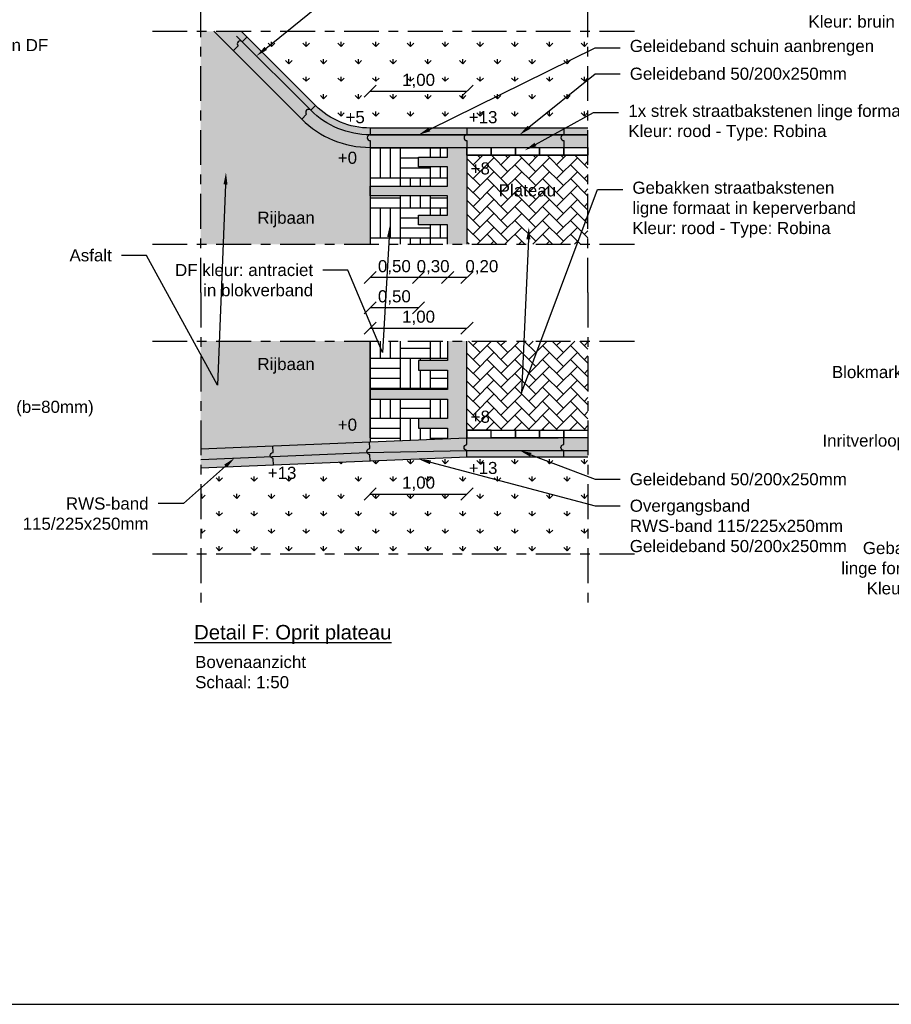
# Model space of a CAD drawing. Header units: metres. Extents: x 8 to 122, y -18 to 26.
# Tile 6 of 54: x 26 to 35, y -17 to -7. Entities that reach past the tile are written whole.
import ezdxf
from ezdxf import colors
from ezdxf.entities.mleader import LeaderData, LeaderLine
from ezdxf.math import Vec2, Vec3

# ---------------------------------------------------------------- set-up
doc = ezdxf.new("R2010")
doc.units = ezdxf.units.M
doc.header["$PDMODE"] = 1
doc.linetypes.add('ACAD_ISO04W100', pattern=[30, 24, -3, 0, -3])
doc.layers.add('N-WE-AL-DETAIL-G', color=7, linetype='Continuous')
doc.layers.add('X-XX-AL-DETAIL-G', color=7, linetype='Continuous')
doc.layers.add('X-XX-AL-AANKLEDING-T25', color=7, linetype='Continuous', lineweight=25)
doc.layers.add('X-XX-AL-AANKLEDING-T30', color=7, linetype='Continuous', lineweight=30)
doc.styles.add('NLCS_ISO', font='arial.ttf')
doc.styles.get("Standard").update_dxf_attribs({"font": 'arial.ttf'})
doc.dimstyles.new('NLCS_1-50', dxfattribs={"dimscale": 0.05, "dimtxt": 2.5, "dimasz": 2.5, "dimexe": 1.25, "dimexo": 0.625, "dimtad": 1, "dimtxsty": 'Standard', "dimblk": 'OBLIQUE', "dimcen": 0, "dimse1": 1, "dimse2": 1, "dimadec": 0, "dimazin": 0, "dimtfac": 1, "dimtmove": 0, "dimatfit": 3, "dimfxl": 1, "dimarcsym": 0})
pattern_1 = [(0, (29.65734932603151, -8.273331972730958), (0, 0.3105), []), (0, (29.65734932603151, -8.169831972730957), (0.3105, 0.3105), [0.3105, -0.3105]), (0, (29.65734932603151, -8.066331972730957), (0.3105, 0.3105), [0.3105, -0.3105]), (90, (29.65734932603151, -8.273331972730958), (-0.3105, 1.901264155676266e-17), []), (90, (29.55384932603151, -8.273331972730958), (-0.3105, 0.3105), [0.3105, -0.3105]), (90, (29.45034932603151, -8.273331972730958), (-0.3105, 0.3105), [0.3105, -0.3105])]
pattern_2 = [(45, (-7.238286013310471, -2.965683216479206), (0, 0.1436840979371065), [0.3048, -0.1016]), (135, (-7.166444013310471, -2.893841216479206), (1.4210854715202e-17, 0.1436840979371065), [0.3048, -0.1016])]
pattern_3 = [(90, (-7.238286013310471, -2.965683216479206), (-0.1796051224, 0.1796051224), [0.047625, -0.3115852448]), (45, (-7.238286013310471, -2.965683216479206), (-0.1796051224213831, 0.1796051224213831), [0.047625, -0.206375]), (135, (-7.238286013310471, -2.965683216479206), (-0.1796051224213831, -0.179605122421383), [0.047625, -0.206375])]

# ---------------------------------------------------------------- blocks, each defined once
blk = doc.blocks.new('_Oblique')
at = {"color": 0, "linetype": 'ByBlock', "lineweight": -2}
blk.add_line((-0.5, -0.5), (0.5, 0.5), dxfattribs=at)
blk = doc.blocks.new('*D102')
at = {"layer": 'Defpoints', "color": 0, "transparency": 16777216}
for p in [(30.34346859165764, -7.379055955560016), (29.34346859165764, -7.759393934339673), (30.34346859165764, -7.759393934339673)]:
    blk.add_point(p, dxfattribs=at)
at = {"layer": 'N-WE-AL-DETAIL-G', "color": 0, "lineweight": -2, "transparency": 16777216}
blk.add_line((29.34346859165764, -7.379055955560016), (30.34346859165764, -7.379055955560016), dxfattribs=at)
at = {"layer": 'N-WE-AL-DETAIL-G', "color": 0, "lineweight": -2, "transparency": 16777216, "xscale": 0.125, "yscale": 0.125, "zscale": 0.125, "rotation": 180}
blk.add_blockref('_Oblique', (29.34346859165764, -7.379055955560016), dxfattribs=at)
at = {"layer": 'N-WE-AL-DETAIL-G', "color": 0, "lineweight": -2, "transparency": 16777216, "xscale": 0.125, "yscale": 0.125, "zscale": 0.125}
blk.add_blockref('_Oblique', (30.34346859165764, -7.379055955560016), dxfattribs=at)
at = {"layer": 'N-WE-AL-DETAIL-G', "color": 0, "transparency": 16777216, "insert": (29.84346859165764, -7.272686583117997), "char_height": 0.125, "attachment_point": 5}
blk.add_mtext('1,00', dxfattribs=at)
blk = doc.blocks.new('*D103')
at = {"layer": 'Defpoints', "color": 0, "transparency": 16777216}
for p in [(29.34346859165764, -8.959393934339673), (30.34346859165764, -8.959393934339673), (30.34346859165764, -9.825547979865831)]:
    blk.add_point(p, dxfattribs=at)
at = {"layer": 'N-WE-AL-DETAIL-G', "color": 0, "lineweight": -2, "transparency": 16777216}
blk.add_line((29.34346859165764, -9.825547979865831), (30.34346859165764, -9.825547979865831), dxfattribs=at)
at = {"layer": 'N-WE-AL-DETAIL-G', "color": 0, "lineweight": -2, "transparency": 16777216, "xscale": 0.125, "yscale": 0.125, "zscale": 0.125, "rotation": 180}
blk.add_blockref('_Oblique', (29.34346859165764, -9.825547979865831), dxfattribs=at)
at = {"layer": 'N-WE-AL-DETAIL-G', "color": 0, "lineweight": -2, "transparency": 16777216, "xscale": 0.125, "yscale": 0.125, "zscale": 0.125}
blk.add_blockref('_Oblique', (30.34346859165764, -9.825547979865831), dxfattribs=at)
at = {"layer": 'N-WE-AL-DETAIL-G', "color": 0, "transparency": 16777216, "insert": (29.84346859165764, -9.719178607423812), "char_height": 0.125, "attachment_point": 5}
blk.add_mtext('1,00', dxfattribs=at)
blk = doc.blocks.new('*D104')
at = {"layer": 'Defpoints', "color": 0, "transparency": 16777216}
for p in [(30.14346859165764, -8.959393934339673), (30.34346859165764, -8.959393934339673), (30.14346859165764, -9.30354884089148)]:
    blk.add_point(p, dxfattribs=at)
at = {"layer": 'N-WE-AL-DETAIL-G', "color": 0, "lineweight": -2, "transparency": 16777216}
blk.add_line((30.34346859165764, -9.30354884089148), (30.14346859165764, -9.30354884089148), dxfattribs=at)
at = {"layer": 'N-WE-AL-DETAIL-G', "color": 0, "lineweight": -2, "transparency": 16777216, "xscale": 0.125, "yscale": 0.125, "zscale": 0.125, "rotation": 180}
blk.add_blockref('_Oblique', (30.14346859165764, -9.30354884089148), dxfattribs=at)
at = {"layer": 'N-WE-AL-DETAIL-G', "color": 0, "lineweight": -2, "transparency": 16777216, "xscale": 0.125, "yscale": 0.125, "zscale": 0.125}
blk.add_blockref('_Oblique', (30.34346859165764, -9.30354884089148), dxfattribs=at)
at = {"layer": 'N-WE-AL-DETAIL-G', "color": 0, "transparency": 16777216, "insert": (30.49734381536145, -9.19717946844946), "char_height": 0.125, "attachment_point": 5}
blk.add_mtext('0,20', dxfattribs=at)
blk = doc.blocks.new('*D105')
at = {"layer": 'Defpoints', "color": 0, "transparency": 16777216}
for p in [(29.84346859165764, -8.759393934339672), (30.14346859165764, -8.959393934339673), (29.84346859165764, -9.30354884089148)]:
    blk.add_point(p, dxfattribs=at)
at = {"layer": 'N-WE-AL-DETAIL-G', "color": 0, "lineweight": -2, "transparency": 16777216}
blk.add_line((30.14346859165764, -9.30354884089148), (29.84346859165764, -9.30354884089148), dxfattribs=at)
at = {"layer": 'N-WE-AL-DETAIL-G', "color": 0, "lineweight": -2, "transparency": 16777216, "xscale": 0.125, "yscale": 0.125, "zscale": 0.125, "rotation": 180}
blk.add_blockref('_Oblique', (29.84346859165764, -9.30354884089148), dxfattribs=at)
at = {"layer": 'N-WE-AL-DETAIL-G', "color": 0, "lineweight": -2, "transparency": 16777216, "xscale": 0.125, "yscale": 0.125, "zscale": 0.125}
blk.add_blockref('_Oblique', (30.14346859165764, -9.30354884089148), dxfattribs=at)
at = {"layer": 'N-WE-AL-DETAIL-G', "color": 0, "transparency": 16777216, "insert": (29.99346859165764, -9.19717946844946), "char_height": 0.125, "attachment_point": 5}
blk.add_mtext('0,30', dxfattribs=at)
blk = doc.blocks.new('*D106')
at = {"layer": 'Defpoints', "color": 0, "transparency": 16777216}
for p in [(29.34346859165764, -8.459393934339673), (29.84346859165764, -8.759393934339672), (29.34346859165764, -9.30354884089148)]:
    blk.add_point(p, dxfattribs=at)
at = {"layer": 'N-WE-AL-DETAIL-G', "color": 0, "lineweight": -2, "transparency": 16777216}
blk.add_line((29.84346859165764, -9.30354884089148), (29.34346859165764, -9.30354884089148), dxfattribs=at)
at = {"layer": 'N-WE-AL-DETAIL-G', "color": 0, "lineweight": -2, "transparency": 16777216, "xscale": 0.125, "yscale": 0.125, "zscale": 0.125, "rotation": 180}
blk.add_blockref('_Oblique', (29.34346859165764, -9.30354884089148), dxfattribs=at)
at = {"layer": 'N-WE-AL-DETAIL-G', "color": 0, "lineweight": -2, "transparency": 16777216, "xscale": 0.125, "yscale": 0.125, "zscale": 0.125}
blk.add_blockref('_Oblique', (29.84346859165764, -9.30354884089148), dxfattribs=at)
at = {"layer": 'N-WE-AL-DETAIL-G', "color": 0, "transparency": 16777216, "insert": (29.59346859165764, -9.19717946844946), "char_height": 0.125, "attachment_point": 5}
blk.add_mtext('0,50', dxfattribs=at)
blk = doc.blocks.new('*D107')
at = {"layer": 'Defpoints', "color": 0, "transparency": 16777216}
for p in [(29.34346859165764, -11.15939393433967), (30.34346859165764, -11.15939393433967), (30.34346859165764, -11.53973191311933)]:
    blk.add_point(p, dxfattribs=at)
at = {"layer": 'N-WE-AL-DETAIL-G', "color": 0, "lineweight": -2, "transparency": 16777216}
blk.add_line((29.34346859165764, -11.53973191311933), (30.34346859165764, -11.53973191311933), dxfattribs=at)
at = {"layer": 'N-WE-AL-DETAIL-G', "color": 0, "lineweight": -2, "transparency": 16777216, "xscale": 0.125, "yscale": 0.125, "zscale": 0.125, "rotation": 180}
blk.add_blockref('_Oblique', (29.34346859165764, -11.53973191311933), dxfattribs=at)
at = {"layer": 'N-WE-AL-DETAIL-G', "color": 0, "lineweight": -2, "transparency": 16777216, "xscale": 0.125, "yscale": 0.125, "zscale": 0.125}
blk.add_blockref('_Oblique', (30.34346859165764, -11.53973191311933), dxfattribs=at)
at = {"layer": 'N-WE-AL-DETAIL-G', "color": 0, "transparency": 16777216, "insert": (29.84346859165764, -11.43336254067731), "char_height": 0.125, "attachment_point": 5}
blk.add_mtext('1,00', dxfattribs=at)
blk = doc.blocks.new('*D108')
at = {"layer": 'Defpoints', "color": 0, "transparency": 16777216}
for p in [(29.34346859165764, -9.615239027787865), (29.84346859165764, -10.15939393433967), (29.34346859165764, -10.45939393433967)]:
    blk.add_point(p, dxfattribs=at)
at = {"layer": 'N-WE-AL-DETAIL-G', "color": 0, "lineweight": -2, "transparency": 16777216}
blk.add_line((29.84346859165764, -9.615239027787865), (29.34346859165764, -9.615239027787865), dxfattribs=at)
at = {"layer": 'N-WE-AL-DETAIL-G', "color": 0, "lineweight": -2, "transparency": 16777216, "xscale": 0.125, "yscale": 0.125, "zscale": 0.125, "rotation": 180}
blk.add_blockref('_Oblique', (29.34346859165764, -9.615239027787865), dxfattribs=at)
at = {"layer": 'N-WE-AL-DETAIL-G', "color": 0, "lineweight": -2, "transparency": 16777216, "xscale": 0.125, "yscale": 0.125, "zscale": 0.125}
blk.add_blockref('_Oblique', (29.84346859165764, -9.615239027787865), dxfattribs=at)
at = {"layer": 'N-WE-AL-DETAIL-G', "color": 0, "transparency": 16777216, "insert": (29.59346859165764, -9.508869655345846), "char_height": 0.125, "attachment_point": 5}
blk.add_mtext('0,50', dxfattribs=at)

msp = doc.modelspace()

# ---------------------------------------------------------------- hatches: boundary and pattern name
at = {"layer": 'N-WE-AL-DETAIL-G', "true_color": 0x636466}
h = msp.add_hatch(color=251, dxfattribs=at)
h.dxf.hatch_style = 1
edge = h.paths.add_edge_path()
edge.add_line((27.59346859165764, -6.759393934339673), (27.59346859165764, -8.959393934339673))
edge.add_line((27.59346859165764, -8.959393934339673), (29.34346859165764, -8.959393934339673))
edge.add_line((29.34346859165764, -8.959393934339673), (29.34346859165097, -7.959393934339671))
edge.add_arc((29.3437287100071, -6.95939396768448), 1.000000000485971, 225.0148704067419, 269.985096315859, ccw=False)
edge.add_line((28.63680547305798, -7.666684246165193), (27.7290440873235, -6.759393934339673))
edge.add_line((27.7290440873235, -6.759393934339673), (27.59346859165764, -6.759393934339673))
at = {"layer": 'N-WE-AL-DETAIL-G'}
h = msp.add_hatch(color=253, dxfattribs=at)
h.dxf.hatch_style = 1
edge = h.paths.add_edge_path()
edge.add_line((31.59346859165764, -7.759393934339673), (29.34346859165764, -7.759393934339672))
edge.add_arc((29.34372874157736, -6.959393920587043), 0.8000000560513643, 225.0148711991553, 269.9813681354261, ccw=False)
edge.add_line((28.77819012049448, -7.525226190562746), (28.00877805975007, -6.759393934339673))
edge.add_line((28.00877805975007, -6.759393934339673), (27.7290440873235, -6.759393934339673))
edge.add_line((27.7290440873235, -6.759393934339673), (28.63680547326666, -7.666684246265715))
edge.add_arc((29.34372870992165, -6.959393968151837), 1.00000000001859, 225.0148704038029, 269.9850963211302)
edge.add_line((29.34346859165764, -7.959393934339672), (31.59346859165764, -7.959393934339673))
edge.add_line((31.59346859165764, -7.959393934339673), (31.59346859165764, -7.759393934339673))
h = msp.add_hatch(dxfattribs=at)
h.set_pattern_fill('GRASS', color=3, scale=0.01)
h.set_pattern_definition(pattern_3)
edge = h.paths.add_edge_path()
edge.add_line((31.59346859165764, -7.759393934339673), (31.59346859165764, -6.759393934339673))
edge.add_line((31.59346859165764, -6.759393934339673), (28.00877805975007, -6.759393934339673))
edge.add_line((28.00877805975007, -6.759393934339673), (28.77819012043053, -7.525226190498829))
edge.add_arc((29.34372874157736, -6.959393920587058), 0.8000000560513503, 225.0148711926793, 269.9813681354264)
edge.add_line((29.34346859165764, -7.759393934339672), (31.59346859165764, -7.759393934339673))
h = msp.add_hatch(dxfattribs=at)
h.set_pattern_fill('AVH-BSS_DIKFORMAAT_BLOK-SO', color=251, scale=1.5, pattern_type=2)
h.set_pattern_definition(pattern_1)
h.paths.add_polyline_path([(30.14346859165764, -8.359393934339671), (30.14346859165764, -8.159393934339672), (29.84346859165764, -8.159393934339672), (29.84346859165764, -8.059393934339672), (30.14346859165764, -8.059393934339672), (30.14346859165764, -7.959393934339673), (29.34346859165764, -7.959393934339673), (29.34346859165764, -8.359393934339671)])
h.paths.add_polyline_path([(29.34346859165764, -8.959393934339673), (30.14346859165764, -8.959393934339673), (30.14346859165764, -8.759393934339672), (29.84346859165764, -8.759393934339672), (29.84346859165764, -8.659393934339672), (30.14346859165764, -8.659393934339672), (30.14346859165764, -8.459393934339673), (29.34346859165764, -8.459393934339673)])
h = msp.add_hatch(color=255, dxfattribs=at)
h.dxf.hatch_style = 1
h.paths.add_polyline_path([(30.14346859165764, -8.359393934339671), (29.34346859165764, -8.359393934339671), (29.34346859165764, -8.459393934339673), (30.14346859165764, -8.459393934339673), (30.14346859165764, -8.659393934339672), (29.84346859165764, -8.659393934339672), (29.84346859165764, -8.759393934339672), (30.14346859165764, -8.759393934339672), (30.14346859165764, -8.959393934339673), (30.34346859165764, -8.959393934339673), (30.34346859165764, -7.959393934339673), (30.14346859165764, -7.959393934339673), (30.14346859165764, -8.059393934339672), (29.84346859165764, -8.059393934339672), (29.84346859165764, -8.159393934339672), (30.14346859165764, -8.159393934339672)])
h = msp.add_hatch(dxfattribs=at)
h.set_pattern_fill('AR-HBONE', color=251, scale=0.001)
h.set_pattern_definition(pattern_2)
h.paths.add_polyline_path([(30.34346859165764, -8.039393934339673), (30.34346859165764, -8.959393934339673), (31.59346859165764, -8.959393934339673), (31.59346859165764, -8.039393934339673)])
at = {"layer": 'N-WE-AL-DETAIL-G', "true_color": 0x636466}
h = msp.add_hatch(color=251, dxfattribs=at)
h.dxf.hatch_style = 1
h.paths.add_polyline_path([(27.59346859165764, -11.08451106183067), (27.59346859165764, -9.959393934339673), (29.34346859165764, -9.959393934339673), (29.34565360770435, -11.01273178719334), (28.15457277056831, -11.0615251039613)])
at = {"layer": 'N-WE-AL-DETAIL-G'}
h = msp.add_hatch(dxfattribs=at)
h.set_pattern_fill('AVH-BSS_DIKFORMAAT_BLOK-SO', color=251, scale=1.5, pattern_type=2)
h.set_pattern_definition(pattern_1)
h.paths.add_polyline_path([(30.14346859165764, -10.55939393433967), (30.14346859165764, -10.75939393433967), (29.84346859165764, -10.75939393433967), (29.84346859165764, -10.85939393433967), (30.14346859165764, -10.85939393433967), (30.14431331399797, -10.96755244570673), (29.34346859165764, -11.00035951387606), (29.34346859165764, -10.55939393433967)])
h.paths.add_polyline_path([(29.34346859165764, -9.959393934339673), (30.14346859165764, -9.959393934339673), (30.14346859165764, -10.15939393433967), (29.84346859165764, -10.15939393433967), (29.84346859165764, -10.25939393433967), (30.14346859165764, -10.25939393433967), (30.14346859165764, -10.45939393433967), (29.34346859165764, -10.45939393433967)])
h = msp.add_hatch(color=255, dxfattribs=at)
h.dxf.hatch_style = 1
h.paths.add_polyline_path([(30.14346859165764, -10.55939393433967), (29.34346859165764, -10.55939393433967), (29.34346859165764, -10.45939393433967), (30.14346859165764, -10.45939393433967), (30.14346859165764, -10.25939393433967), (29.84346859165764, -10.25939393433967), (29.84346859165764, -10.15939393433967), (30.14346859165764, -10.15939393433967), (30.14346859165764, -9.959393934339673), (30.34346859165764, -9.959393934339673), (30.34317251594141, -10.95957381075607), (30.14431331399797, -10.96755244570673), (30.14346859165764, -10.85939393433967), (29.84346859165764, -10.85939393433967), (29.84346859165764, -10.75939393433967), (30.14346859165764, -10.75939393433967)])
h = msp.add_hatch(dxfattribs=at)
h.set_pattern_fill('AR-HBONE', color=251, scale=0.001)
h.set_pattern_definition(pattern_2)
h.paths.add_polyline_path([(30.34346859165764, -10.87939393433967), (30.34346859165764, -9.959393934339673), (31.59346859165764, -9.959393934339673), (31.59346859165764, -10.87939393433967)])
h = msp.add_hatch(color=253, dxfattribs=at)
h.dxf.hatch_style = 1
h.paths.add_polyline_path([(27.59346859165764, -11.07204927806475), (27.59346859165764, -11.27221702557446), (30.34753743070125, -11.1593949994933), (31.59346859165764, -11.15939393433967), (31.59346859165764, -10.95939393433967), (30.34346859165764, -10.95939393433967)])
h = msp.add_hatch(dxfattribs=at)
h.set_pattern_fill('GRASS', color=3, scale=0.01)
h.set_pattern_definition(pattern_3)
h.paths.add_polyline_path([(31.59346859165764, -11.15939393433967), (31.59346859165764, -12.15939393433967), (27.59346859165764, -12.15939393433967), (27.5929589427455, -11.27223790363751), (30.34317251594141, -11.1592151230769)])

# ---------------------------------------------------------------- linework, layer by layer
at = {"color": 251}
for points in [[(30.34346859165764, -7.959393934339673), (30.59346859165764, -7.959393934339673), (30.59346859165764, -8.039393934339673), (30.34346859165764, -8.039393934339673)], [(30.59346859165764, -7.959393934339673), (30.84346859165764, -7.959393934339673), (30.84346859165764, -8.039393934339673), (30.59346859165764, -8.039393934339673)], [(30.84346859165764, -7.959393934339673), (31.09346859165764, -7.959393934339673), (31.09346859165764, -8.039393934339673), (30.84346859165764, -8.039393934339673)], [(31.09346859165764, -7.959393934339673), (31.34346859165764, -7.959393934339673), (31.34346859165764, -8.039393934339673), (31.09346859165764, -8.039393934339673)], [(31.34346859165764, -7.959393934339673), (31.59346859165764, -7.959393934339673), (31.59346859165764, -8.039393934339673), (31.34346859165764, -8.039393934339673)], [(30.34346859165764, -10.95939393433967), (30.59346859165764, -10.95939393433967), (30.59346859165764, -10.87939393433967), (30.34346859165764, -10.87939393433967)], [(30.59346859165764, -10.87939393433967), (30.84346859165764, -10.87939393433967), (30.84346859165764, -10.95939393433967), (30.59346859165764, -10.95939393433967)], [(30.84346859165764, -10.87939393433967), (31.09346859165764, -10.87939393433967), (31.09346859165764, -10.95939393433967), (30.84346859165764, -10.95939393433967)], [(31.09346859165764, -10.87939393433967), (31.34346859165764, -10.87939393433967), (31.34346859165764, -10.95939393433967), (31.09346859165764, -10.95939393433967)], [(31.34346859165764, -10.87939393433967), (31.59346859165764, -10.87939393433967), (31.59346859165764, -10.95939393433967), (31.34346859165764, -10.95939393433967)]]:
    msp.add_lwpolyline(points, close=True, dxfattribs=at)
at = {"layer": 'Defpoints', "color": 6}
msp.add_lwpolyline([(7.547254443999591, 23.66402338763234), (7.547254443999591, -16.8114657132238), (56.16907786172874, -16.8114657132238), (56.16907786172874, -12.08719732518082), (64.85839197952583, -12.08719732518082), (64.85839197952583, 23.66402338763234)], close=True, dxfattribs=at)
at = {"layer": 'N-WE-AL-DETAIL-G', "linetype": 'ACAD_ISO04W100', "ltscale": 0.015}
for points in [[(27.59346859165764, -9.459393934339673), (27.59346859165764, -6.259393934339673)], [(31.59346859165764, -9.459393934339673), (31.59346859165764, -6.259393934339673)], [(27.09346859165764, -6.759393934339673), (32.09346859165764, -6.759393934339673)], [(27.09346859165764, -8.959393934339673), (32.09346859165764, -8.959393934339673)], [(27.59346859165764, -9.459393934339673), (27.59346859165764, -12.65939393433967)], [(31.59346859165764, -9.459393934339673), (31.59346859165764, -12.65939393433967)], [(27.09346859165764, -9.959393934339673), (32.09346859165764, -9.959393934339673)], [(27.09346859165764, -12.15939393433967), (32.09346859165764, -12.15939393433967)]]:
    msp.add_lwpolyline(points, dxfattribs=at)
at = {"layer": 'N-WE-AL-DETAIL-G'}
for points in [[(27.7290440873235, -6.759393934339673), (28.63680547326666, -7.666684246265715, 0.1987773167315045), (29.34346859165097, -7.959393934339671), (31.59346859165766, -7.959979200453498)], [(31.59346859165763, -7.759979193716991), (29.34352061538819, -7.759393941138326, -0.1987773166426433), (28.77819012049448, -7.525226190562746), (28.01196023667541, -6.759393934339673)]]:
    msp.add_lwpolyline(points, format="xyb", dxfattribs=at)
at = {"layer": 'N-WE-AL-DETAIL-G', "color": 252}
for points in [[(31.59345038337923, -7.829979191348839), (29.3435024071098, -7.829393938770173, -0.1987773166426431), (28.72870549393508, -7.574736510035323), (27.96247561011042, -6.808904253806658)], [(28.0708998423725, -6.81830295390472), (28.02141521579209, -6.867813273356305, 0.9999999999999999), (27.97899982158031, -6.910250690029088), (27.9295151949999, -6.959761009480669)], [(28.77819012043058, -7.525226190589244), (28.72870549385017, -7.574736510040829, 0.9999999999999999), (28.68629009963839, -7.617173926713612), (28.63680547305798, -7.666684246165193)], [(29.34346859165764, -7.759393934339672), (29.34346859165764, -7.829393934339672, 0.9999999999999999), (29.34346859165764, -7.889393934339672), (29.34346859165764, -7.959393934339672)], [(30.34346859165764, -7.759393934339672), (30.34346859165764, -7.829393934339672, 0.9999999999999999), (30.34346859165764, -7.889393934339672), (30.34346859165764, -7.959393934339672)], [(31.34346859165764, -7.759393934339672), (31.34346859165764, -7.829393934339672, 0.9999999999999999), (31.34346859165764, -7.889393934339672), (31.34346859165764, -7.959393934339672)], [(30.34317251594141, -11.15957381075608), (30.34317251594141, -11.08957381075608, -0.9999999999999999), (30.34317251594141, -11.02957381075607), (30.34317251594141, -10.95957381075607)], [(31.34317251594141, -11.15957381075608), (31.34317251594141, -11.08957381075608, -0.9999999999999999), (31.34317251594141, -11.02957381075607), (31.34317251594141, -10.95957381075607)], [(28.34484858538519, -11.24143630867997), (28.34198339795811, -11.17149497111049, -0.9999999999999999), (28.33952752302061, -11.1115452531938), (28.33666233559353, -11.04160391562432)], [(29.34401055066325, -11.20050505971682), (29.34114536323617, -11.13056372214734, -0.9999999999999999), (29.33868948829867, -11.07061400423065), (29.33582430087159, -11.00067266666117)]]:
    msp.add_lwpolyline(points, format="xyb", dxfattribs=at)
for points in [[(29.34346859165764, -7.829393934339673), (31.59346859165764, -7.829393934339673)], [(27.59346859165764, -11.18214153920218), (29.31206617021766, -11.11173819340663)], [(29.31206617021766, -11.11173819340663), (30.34317251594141, -11.08957381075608)], [(30.34317251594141, -11.08957381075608), (31.59346859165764, -11.08957381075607)]]:
    msp.add_lwpolyline(points, dxfattribs=at)
at = {"layer": 'N-WE-AL-DETAIL-G'}
for points in [[(29.34346859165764, -7.959393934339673), (29.34346859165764, -8.959393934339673)], [(30.14346859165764, -8.959393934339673), (30.14346859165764, -8.759393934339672), (29.84346859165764, -8.759393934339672), (29.84346859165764, -8.659393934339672), (30.14346859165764, -8.659393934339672), (30.14346859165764, -8.459393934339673), (29.34346859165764, -8.459393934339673), (29.34346859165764, -8.359393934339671), (30.14346859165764, -8.359393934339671), (30.14346859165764, -8.159393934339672), (29.84346859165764, -8.159393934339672), (29.84346859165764, -8.059393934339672), (30.14346859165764, -8.059393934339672), (30.14346859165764, -7.959393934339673)], [(30.34346859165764, -7.959393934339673), (30.34346859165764, -8.959393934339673)], [(29.34346859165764, -10.95939393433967), (29.34346859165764, -9.959393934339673)], [(30.14346859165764, -9.959393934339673), (30.14346859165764, -10.15939393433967), (29.84346859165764, -10.15939393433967), (29.84346859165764, -10.25939393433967), (30.14346859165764, -10.25939393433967), (30.14346859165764, -10.45939393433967), (29.34346859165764, -10.45939393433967), (29.34346859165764, -10.55939393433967), (30.14346859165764, -10.55939393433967), (30.14346859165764, -10.75939393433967), (29.84346859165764, -10.75939393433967), (29.84346859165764, -10.85939393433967), (30.14346859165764, -10.85939393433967), (30.14346859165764, -10.95939393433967)], [(30.34346859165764, -10.95939393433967), (30.34346859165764, -9.959393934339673)], [(27.59346859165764, -11.07204927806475), (30.34346859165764, -10.95939393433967), (31.28487634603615, -10.95963881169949)], [(30.34753743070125, -11.1593949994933), (27.59346859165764, -11.27221702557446)], [(31.59346859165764, -11.1596388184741), (30.34753743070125, -11.1593949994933)]]:
    msp.add_lwpolyline(points, dxfattribs=at)
at = {"layer": 'X-XX-AL-DETAIL-G'}
for points in [[(30.34346859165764, -8.039393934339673), (31.59346859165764, -8.039393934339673)], [(30.34346859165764, -10.87939393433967), (31.59346859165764, -10.87939393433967)]]:
    msp.add_lwpolyline(points, dxfattribs=at)

# ---------------------------------------------------------------- texts
at = {"layer": 'X-XX-AL-AANKLEDING-T25', "style": 'NLCS_ISO'}
for s, p in [('+5', (29.08895834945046, -7.709088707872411)), ('+13', (30.36182035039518, -7.709088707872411)), ('+0', (29.00871569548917, -8.128540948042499)), ('+8', (30.38136831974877, -8.238397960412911)), ('Plateau', (30.67122388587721, -8.465221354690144)), ('Rijbaan', (28.17863162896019, -8.747754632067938)), ('Rijbaan', (28.17863162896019, -10.25928357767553)), ('+8', (30.38136831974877, -10.80376985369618)), ('+0', (29.00871569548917, -10.88581798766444)), ('+13', (28.28501638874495, -11.38365463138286)), ('+13', (30.36182035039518, -11.33299384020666))]:
    msp.add_text(s, height=0.125, dxfattribs=at).set_placement(p)
at = {"layer": 'X-XX-AL-AANKLEDING-T25', "insert": (27.5347845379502, -13.21250732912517), "char_height": 0.125, "width": 0.9756932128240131, "attachment_point": 1, "style": 'NLCS_ISO'}
msp.add_mtext('Bovenaanzicht\\PSchaal: 1:50', dxfattribs=at)
at = {"layer": 'X-XX-AL-AANKLEDING-T30', "style": 'NLCS_ISO'}
msp.add_text('%%UDetail F: Oprit plateau', height=0.15, dxfattribs=at).set_placement((27.52454368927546, -13.04238826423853))

# ---------------------------------------------------------------- dimensions: what is measured, and where the dimension line sits
at = {"layer": 'N-WE-AL-DETAIL-G'}
for base, p1, p2, picture, middle in [((30.34346859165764, -7.379055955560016), (29.34346859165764, -7.759393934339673), (30.34346859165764, -7.759393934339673), '*D102', (29.84346859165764, -7.272686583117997)), ((29.34346859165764, -9.30354884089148), (29.84346859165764, -8.759393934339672), (29.34346859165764, -8.459393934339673), '*D106', (29.59346859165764, -9.19717946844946)), ((30.34346859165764, -9.825547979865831), (29.34346859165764, -8.959393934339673), (30.34346859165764, -8.959393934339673), '*D103', (29.84346859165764, -9.719178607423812)), ((29.34346859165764, -9.615239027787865), (29.84346859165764, -10.15939393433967), (29.34346859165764, -10.45939393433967), '*D108', (29.59346859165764, -9.508869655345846)), ((30.34346859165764, -11.53973191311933), (29.34346859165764, -11.15939393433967), (30.34346859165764, -11.15939393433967), '*D107', (29.84346859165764, -11.43336254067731))]:
    dim = msp.add_linear_dim(base=base, p1=p1, p2=p2, dimstyle='NLCS_1-50', override={"dimzin": 0, "dimtmove": 1}, dxfattribs=at)
    dim.commit()
    dim.dimension.update_dxf_attribs({"geometry": picture, "text_midpoint": middle})
for base, p1, p2, picture, middle in [((29.84346859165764, -9.30354884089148), (30.14346859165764, -8.959393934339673), (29.84346859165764, -8.759393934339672), '*D105', (29.99346859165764, -9.30354884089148)), ((30.14346859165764, -9.30354884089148), (30.34346859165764, -8.959393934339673), (30.14346859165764, -8.959393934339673), '*D104', (30.49734381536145, -9.30354884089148))]:
    dim = msp.add_linear_dim(base=base, p1=p1, p2=p2, dimstyle='NLCS_1-50', override={"dimzin": 0, "dimtmove": 1}, dxfattribs=at)
    dim.commit()
    dim.dimension.update_dxf_attribs({"geometry": picture, "text_midpoint": middle, "dimtype": 160})

# ---------------------------------------------------------------- leaders
at = {"layer": 'X-XX-AL-AANKLEDING-T25'}
ml = msp.add_multileader_mtext('Standard', dxfattribs=at)
ml.set_content('Gebakken straatbakstenen\\Pin LF keperverband\\PKleur: bruin - Type: Terra Marrone', color=256, style='NLCS_ISO')
ml.set_leader_properties()
ml.build(insert=Vec2(0, 0))
ml.multileader.update_dxf_attribs({"arrow_head_size": 0.125})
ctx = ml.context
ctx.base_point, ctx.char_height, ctx.arrow_head_size, ctx.landing_gap_size, ctx.plane_origin = Vec3(33.79117573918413, -6.260390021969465), 0.125, 0.125, 0.1, Vec3(38.45564328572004, -3.585842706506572)
ctx.text_align_type = 2
notes = []
notes.append((ctx, [(1, (1, 1, 0), (36.87983134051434, -6.260390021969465), (-1, 0), 0.2593070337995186, [(0, [(37.68983589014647, -6.099505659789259)], 0, [])])]))
ctx.mtext.insert, ctx.mtext.alignment, ctx.mtext.flow_direction = Vec3(36.52052430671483, -6.179515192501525), 3, 5
ml = msp.add_multileader_mtext('Standard', dxfattribs=at)
ml.set_content('Geleideband 50/200x250mm', color=256, style='NLCS_ISO')
ml.set_leader_properties()
ml.build(insert=Vec2(0, 0))
ml.multileader.update_dxf_attribs({"arrow_head_size": 0.125})
ctx = ml.context
ctx.base_point, ctx.char_height, ctx.arrow_head_size, ctx.landing_gap_size, ctx.plane_origin = Vec3(29.20734297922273, -6.383675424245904), 0.125, 0.125, 0.1, Vec3(23.78150073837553, -6.752966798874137)
notes.append((ctx, [(0, (1, 1, 0), (28.94803594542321, -6.383675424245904), (1, 0), 0.2593070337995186, [(0, [(28.16823175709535, -7.014553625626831)], 0, [])])]))
ctx.mtext.insert, ctx.mtext.flow_direction = Vec3(29.30734297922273, -6.320109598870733), 5
ml = msp.add_multileader_mtext('Standard', dxfattribs=at)
ml.set_content('Gebakken gemêleerde straatbakstenen DF \\Pin halfsteensverband\\PKleur: bruin/grijs - Type: Autunno Riva', color=256, style='NLCS_ISO')
ml.set_leader_properties()
ml.build(insert=Vec2(0, 0))
ml.multileader.update_dxf_attribs({"arrow_head_size": 0.125})
ctx = ml.context
ctx.base_point, ctx.char_height, ctx.arrow_head_size, ctx.landing_gap_size, ctx.plane_origin = Vec3(22.57782352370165, -6.920639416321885), 0.125, 0.125, 0.1, Vec3(19.02256037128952, -8.03204462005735)
notes.append((ctx, [(0, (1, 1, 0), (22.31851648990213, -6.920639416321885), (1, 0), 0.2593070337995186, [(0, [(20.83275425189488, -7.419540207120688)], 0, [])])]))
ctx.mtext.insert, ctx.mtext.flow_direction = Vec3(22.67782352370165, -6.839764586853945), 5
ml = msp.add_multileader_mtext('Standard', dxfattribs=at)
ml.set_content('Geleideband schuin aanbrengen ', color=256, style='NLCS_ISO')
ml.set_leader_properties()
ml.build(insert=Vec2(0, 0))
ml.multileader.update_dxf_attribs({"arrow_head_size": 0.125})
ctx = ml.context
ctx.base_point, ctx.char_height, ctx.arrow_head_size, ctx.landing_gap_size, ctx.plane_origin = Vec3(31.92556422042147, -6.929158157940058), 0.125, 0.125, 0.1, Vec3(25.45687253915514, -7.567807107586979)
notes.append((ctx, [(0, (1, 1, 0), (31.66625718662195, -6.929158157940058), (1, 0), 0.2593070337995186, [(0, [(29.84360355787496, -7.829393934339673)], 0, [])])]))
ctx.mtext.insert, ctx.mtext.flow_direction = Vec3(32.02556422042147, -6.848283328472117), 5
ml = msp.add_multileader_mtext('Standard', dxfattribs=at)
ml.set_content('Geleideband 50/200x250mm', color=256, style='NLCS_ISO')
ml.set_leader_properties()
ml.build(insert=Vec2(0, 0))
ml.multileader.update_dxf_attribs({"arrow_head_size": 0.125})
ctx = ml.context
ctx.base_point, ctx.char_height, ctx.arrow_head_size, ctx.landing_gap_size, ctx.plane_origin = Vec3(31.92571551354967, -7.198515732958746), 0.125, 0.125, 0.1, Vec3(26.49987327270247, -7.567807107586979)
notes.append((ctx, [(0, (1, 1, 0), (31.66640847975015, -7.198515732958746), (1, 0), 0.2593070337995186, [(0, [(30.88660429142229, -7.829393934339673)], 0, [])])]))
ctx.mtext.insert, ctx.mtext.flow_direction = Vec3(32.02571551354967, -7.134949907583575), 5
ml = msp.add_multileader_mtext('Standard', dxfattribs=at)
ml.set_content('1x strek straatbakstenen linge formaat (b=80mm)\\PKleur: rood - Type: Robina', color=256, style='NLCS_ISO')
ml.set_leader_properties()
ml.build(insert=Vec2(0, 0))
ml.multileader.update_dxf_attribs({"arrow_head_size": 0.125})
ctx = ml.context
ctx.base_point, ctx.char_height, ctx.arrow_head_size, ctx.landing_gap_size, ctx.plane_origin = Vec3(31.91040414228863, -7.599266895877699), 0.125, 0.125, 0.1, Vec3(29.45797042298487, -7.722667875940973)
notes.append((ctx, [(0, (1, 1, 0), (31.65109710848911, -7.599266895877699), (1, 0), 0.2593070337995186, [(0, [(30.94137143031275, -7.988976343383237)], 0, [])])]))
ctx.mtext.insert, ctx.mtext.flow_direction = Vec3(32.01040414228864, -7.51839206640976), 5
ml = msp.add_multileader_mtext('Standard', dxfattribs=at)
ml.set_content('Asfalt', color=256, style='NLCS_ISO')
ml.set_leader_properties()
ml.build(insert=Vec2(0, 0))
ml.multileader.update_dxf_attribs({"arrow_head_size": 0.125})
ctx = ml.context
ctx.base_point, ctx.char_height, ctx.arrow_head_size, ctx.landing_gap_size, ctx.plane_origin = Vec3(26.13830045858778, -9.0747941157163), 0.125, 0.125, 0.1, Vec3(21.35112358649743, -9.18959391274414)
ctx.text_align_type = 2
notes.append((ctx, [(1, (1, 1, 0), (27.03306110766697, -9.0747941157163), (-1, 0), 0.2593070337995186, [(1, [(27.85348417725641, -8.217297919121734), (27.76450041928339, -10.41543367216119)], 0, [])])]))
ctx.mtext.insert, ctx.mtext.alignment, ctx.mtext.flow_direction = Vec3(26.67375407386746, -9.011270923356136), 3, 5
ml = msp.add_multileader_mtext('Standard', dxfattribs=at)
ml.set_content('Gebakken straatbakstenen \\Pligne formaat in keperverband\\PKleur: rood - Type: Robina', color=256, style='NLCS_ISO')
ml.set_leader_properties()
ml.build(insert=Vec2(0, 0))
ml.multileader.update_dxf_attribs({"arrow_head_size": 0.125})
ctx = ml.context
ctx.base_point, ctx.char_height, ctx.arrow_head_size, ctx.landing_gap_size, ctx.plane_origin = Vec3(31.95242602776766, -8.393505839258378), 0.125, 0.125, 0.1, Vec3(29.4999923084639, -8.516906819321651)
notes.append((ctx, [(0, (1, 1, 0), (31.69311899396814, -8.393505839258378), (1, 0), 0.2593070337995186, [(1, [(30.98339331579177, -8.783215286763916), (30.9058778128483, -10.49459774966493)], 0, [])])]))
ctx.mtext.insert, ctx.mtext.flow_direction = Vec3(32.05242602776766, -8.312631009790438), 5
ml = msp.add_multileader_mtext('Standard', dxfattribs=at)
ml.set_content('DF kleur: antraciet\\Pin blokverband', color=256, style='NLCS_ISO')
ml.set_leader_properties()
ml.build(insert=Vec2(0, 0))
ml.multileader.update_dxf_attribs({"arrow_head_size": 0.125})
ctx = ml.context
ctx.base_point, ctx.char_height, ctx.arrow_head_size, ctx.landing_gap_size, ctx.plane_origin = Vec3(27.24179108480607, -9.226727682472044), 0.125, 0.125, 0.1, Vec3(28.14180474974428, -11.13726923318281)
ctx.text_align_type = 2
notes.append((ctx, [(1, (1, 1, 0), (29.11293304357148, -9.226727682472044), (-1, 0), 0.2593070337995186, [(1, [(29.54702935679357, -8.75939393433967), (29.46936710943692, -10.07887819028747)], 0, [])])]))
ctx.mtext.insert, ctx.mtext.alignment, ctx.mtext.flow_direction = Vec3(28.75362600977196, -9.16320449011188), 3, 5
ml = msp.add_multileader_mtext('Standard', dxfattribs=at)
ml.set_content('Blokmarkering van thermoplast', color=256, style='NLCS_ISO')
ml.set_leader_properties()
ml.build(insert=Vec2(0, 0))
ml.multileader.update_dxf_attribs({"arrow_head_size": 0.125})
ctx = ml.context
ctx.base_point, ctx.char_height, ctx.arrow_head_size, ctx.landing_gap_size, ctx.plane_origin = Vec3(34.02761844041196, -10.29808598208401), 0.125, 0.125, 0.1, Vec3(38.45564328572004, -8.723459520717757)
ctx.text_align_type = 2
notes.append((ctx, [(1, (1, 1, 0), (36.87983134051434, -10.29808598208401), (-1, 0), 0.2593070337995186, [(0, [(37.20360001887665, -10.52684643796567)], 0, [])])]))
ctx.mtext.insert, ctx.mtext.alignment, ctx.mtext.flow_direction = Vec3(36.52052430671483, -10.21721115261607), 3, 5
ml = msp.add_multileader_mtext('Standard', dxfattribs=at)
ml.set_content('1x strek straatbakstenen linge formaat (b=80mm)\\PKleur: rood - Type: Robina', color=256, style='NLCS_ISO')
ml.set_leader_properties()
ml.build(insert=Vec2(0, 0))
ml.multileader.update_dxf_attribs({"arrow_head_size": 0.125})
ctx = ml.context
ctx.base_point, ctx.char_height, ctx.arrow_head_size, ctx.landing_gap_size, ctx.plane_origin = Vec3(22.57782352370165, -10.65720389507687), 0.125, 0.125, 0.1, Vec3(19.32256037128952, -10.78060487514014)
notes.append((ctx, [(0, (1, 1, 0), (22.31851648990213, -10.65720389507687), (1, 0), 0.2593070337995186, [(0, [(19.85420918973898, -11.04691334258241)], 0, [])])]))
ctx.mtext.insert, ctx.mtext.flow_direction = Vec3(22.67782352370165, -10.57632906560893), 5
ml = msp.add_multileader_mtext('Standard', dxfattribs=at)
ml.set_content('Inritverloopband 50/200x250mm\\P(geen bochtband)', color=256, style='NLCS_ISO')
ml.set_leader_properties()
ml.build(insert=Vec2(0, 0))
ml.multileader.update_dxf_attribs({"arrow_head_size": 0.125})
ctx = ml.context
ctx.base_point, ctx.char_height, ctx.arrow_head_size, ctx.landing_gap_size, ctx.plane_origin = Vec3(33.94354613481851, -11.00618938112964), 0.125, 0.125, 0.1, Vec3(38.45564328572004, -9.945999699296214)
ctx.text_align_type = 2
notes.append((ctx, [(1, (1, 1, 0), (36.87983134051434, -11.00618938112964), (-1, 0), 0.2593070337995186, [(1, [(37.93233691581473, -11.08492977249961)], 0, [])])]))
ctx.mtext.insert, ctx.mtext.alignment, ctx.mtext.flow_direction = Vec3(36.52052430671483, -10.9253145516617), 3, 5
ml = msp.add_multileader_mtext('Standard', dxfattribs=at)
ml.set_content('RWS-band \\P115/225x250mm', color=256, style='NLCS_ISO')
ml.set_leader_properties()
ml.build(insert=Vec2(0, 0))
ml.multileader.update_dxf_attribs({"arrow_head_size": 0.125})
ctx = ml.context
ctx.base_point, ctx.char_height, ctx.arrow_head_size, ctx.landing_gap_size, ctx.plane_origin = Vec3(25.68323707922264, -11.63898321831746), 0.125, 0.125, 0.1, Vec3(21.44018915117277, -12.14013722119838)
ctx.text_align_type = 2
notes.append((ctx, [(1, (1, 1, 0), (27.41309322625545, -11.63898321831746), (-1, 0), 0.2593070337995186, [(0, [(27.94254974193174, -11.16784122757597)], 0, [])])]))
ctx.mtext.insert, ctx.mtext.alignment, ctx.mtext.flow_direction = Vec3(27.05378619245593, -11.57541739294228), 3, 5
ml = msp.add_multileader_mtext('Standard', dxfattribs=at)
ml.set_content('Overgangsband \\PRWS-band 115/225x250mm\\PGeleideband 50/200x250mm', color=256, style='NLCS_ISO')
ml.set_leader_properties()
ml.build(insert=Vec2(0, 0))
ml.multileader.update_dxf_attribs({"arrow_head_size": 0.125})
ctx = ml.context
ctx.base_point, ctx.char_height, ctx.arrow_head_size, ctx.landing_gap_size, ctx.plane_origin = Vec3(31.92571551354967, -11.66149505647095), 0.125, 0.125, 0.1, Vec3(26.49987327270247, -12.03078643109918)
notes.append((ctx, [(0, (1, 1, 0), (31.66640847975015, -11.66149505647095), (1, 0), 0.2593070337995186, [(0, [(29.84523702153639, -11.17997202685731)], 0, [])])]))
ctx.mtext.insert, ctx.mtext.flow_direction = Vec3(32.02571551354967, -11.59792923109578), 5
ml = msp.add_multileader_mtext('Standard', dxfattribs=at)
ml.set_content('Geleideband 50/200x250mm', color=256, style='NLCS_ISO')
ml.set_leader_properties()
ml.build(insert=Vec2(0, 0))
ml.multileader.update_dxf_attribs({"arrow_head_size": 0.125})
ctx = ml.context
ctx.base_point, ctx.char_height, ctx.arrow_head_size, ctx.landing_gap_size, ctx.plane_origin = Vec3(31.92571551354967, -11.38808041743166), 0.125, 0.125, 0.1, Vec3(26.49987327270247, -11.7573717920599)
notes.append((ctx, [(0, (1, 1, 0), (31.66640847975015, -11.38808041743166), (1, 0), 0.2593070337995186, [(0, [(30.88660429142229, -11.08957381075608)], 0, [])])]))
ctx.mtext.insert, ctx.mtext.flow_direction = Vec3(32.02571551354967, -11.32451459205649), 5
ml = msp.add_multileader_mtext('Standard', dxfattribs=at)
ml.set_content('Gebakken straatbakstenen \\Plinge formaat in keperverband\\PKleur: rood - Type: Robina', color=256, style='NLCS_ISO')
ml.set_leader_properties()
ml.build(insert=Vec2(0, 0))
ml.multileader.update_dxf_attribs({"arrow_head_size": 0.125})
ctx = ml.context
ctx.base_point, ctx.char_height, ctx.arrow_head_size, ctx.landing_gap_size, ctx.plane_origin = Vec3(34.13403044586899, -12.11573694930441), 0.125, 0.125, 0.1, Vec3(38.1272967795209, -11.24687869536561)
ctx.text_align_type = 2
notes.append((ctx, [(1, (1, 1, 0), (36.87983134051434, -12.11573694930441), (-1, 0), 0.2593070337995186, [(0, [(37.73817785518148, -11.87930898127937)], 0, [])])]))
ctx.mtext.insert, ctx.mtext.alignment, ctx.mtext.flow_direction = Vec3(36.52052430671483, -12.03486211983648), 3, 5
for ctx, leaders in notes:
    for number, flags, end, landing, length, lines in leaders:
        leader = LeaderData()
        leader.index, (leader.has_last_leader_line, leader.has_dogleg_vector, leader.attachment_direction) = number, flags
        leader.last_leader_point, leader.dogleg_vector, leader.dogleg_length = Vec3(end), Vec3(landing), length
        for number, points, colour, breaks in lines:
            line = LeaderLine()
            line.index, line.vertices, line.color, line.breaks = number, Vec3.list(points), colors.encode_raw_color(colour), breaks
            leader.lines.append(line)
        ctx.leaders.append(leader)

doc.saveas('drawing.dxf')
